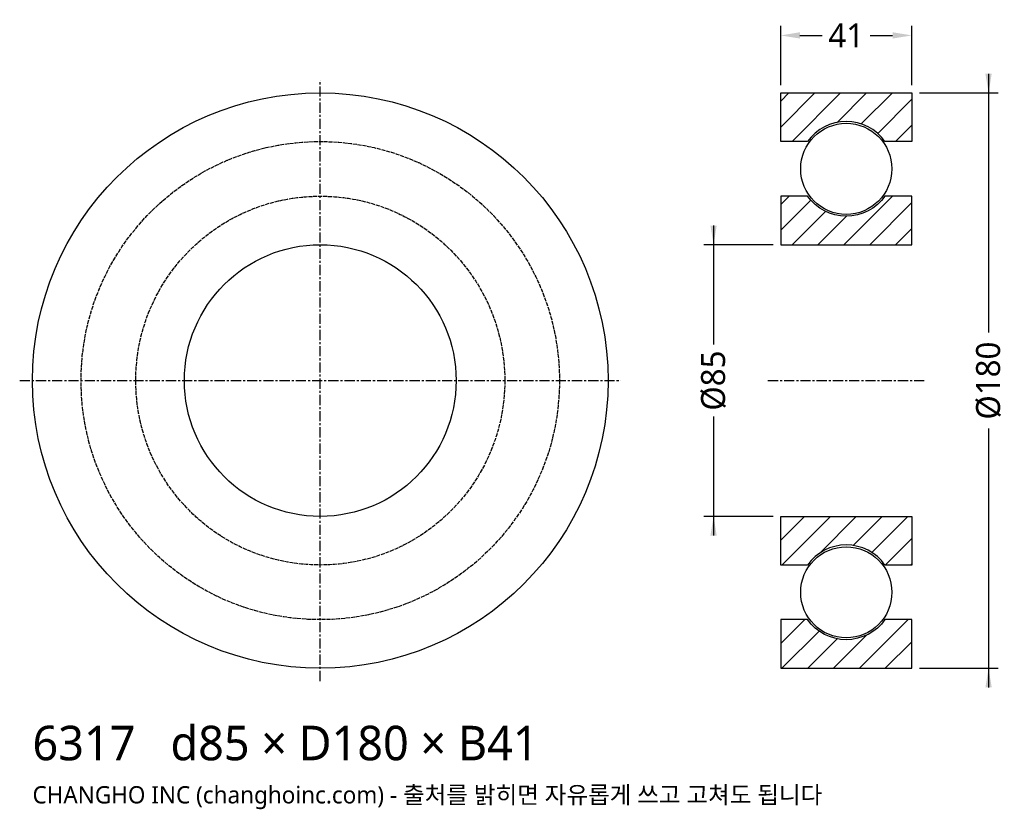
# Model space of a CAD drawing. Header units: millimetres. Extents: x -94 to 214, y -134 to 113.
import ezdxf

# ---------------------------------------------------------------- set-up
doc = ezdxf.new("R2010")
doc.units = ezdxf.units.MM
doc.linetypes.add('CENTER', pattern=[5.08, 3.175, -0.635, 0.635, -0.635])
doc.linetypes.add('DASHED', pattern=[1.524, 1.27, -0.254])
for name, color, linetype in [('문자', 7, 'CONTINUOUS'), ('숨은선', 3, 'DASHED'), ('외형선', 7, 'CONTINUOUS'), ('중심선', 1, 'CENTER'), ('치수', 4, 'CONTINUOUS'), ('해칭', 8, 'CONTINUOUS')]:
    doc.layers.add(name, color=color, linetype=linetype)
doc.styles.add('CH_KOR', font='malgun.ttf')
doc.dimstyles.new('CH_DIM', dxfattribs={"dimtxt": 2.5, "dimasz": 2, "dimexe": 1, "dimexo": 0.8, "dimgap": 0.8, "dimtad": 1, "dimdec": 0, "dimtxsty": 'CH_KOR', "dimcen": 2.5, "dimclrd": 4, "dimclre": 4, "dimclrt": 4, "dimazin": 3, "dimtfac": 1, "dimtmove": 0, "dimatfit": 3})

# ---------------------------------------------------------------- blocks, each defined once
blk = doc.blocks.new('_CLOSEDFILLED')
at = {"color": 0, "linetype": 'BYBLOCK'}
blk.add_solid([(-1, 0.164), (0, 0), (-1, -0.164)], dxfattribs=at)
blk = doc.blocks.new('*D1')
at = {"color": 4}
for p, q in [((209, 96), (209, 15)), ((187.4, 90), (212, 90)), ((209, -15), (209, -96)), ((187.4, -90), (212, -90))]:
    blk.add_line(p, q, dxfattribs=at)
at = {"layer": 'Defpoints'}
for p in [(185, 90), (209, 90), (185, -90)]:
    blk.add_point(p, dxfattribs=at)
at = {"layer": '치수', "color": 4, "xscale": 6, "yscale": 6}
for p, rotation in [((209, 90), 270), ((209, -90), 90)]:
    blk.add_blockref('_CLOSEDFILLED', p, dxfattribs=dict(at, rotation=rotation))
at = {"layer": '치수', "color": 4, "insert": (209, 0), "char_height": 7.5, "attachment_point": 5, "rotation": 90, "style": 'CH_KOR'}
blk.add_mtext('Ø180', dxfattribs=at)
blk = doc.blocks.new('*D2')
at = {"color": 4}
for p, q in [((123, 48.5), (123, 11.25)), ((141.6, 42.5), (120, 42.5)), ((123, -11.25), (123, -48.5)), ((141.6, -42.5), (120, -42.5))]:
    blk.add_line(p, q, dxfattribs=at)
at = {"layer": 'Defpoints'}
for p in [(123, 42.5), (144, 42.5), (144, -42.5)]:
    blk.add_point(p, dxfattribs=at)
at = {"layer": '치수', "color": 4, "xscale": 6, "yscale": 6}
for p, rotation in [((123, 42.5), 270), ((123, -42.5), 90)]:
    blk.add_blockref('_CLOSEDFILLED', p, dxfattribs=dict(at, rotation=rotation))
at = {"layer": '치수', "color": 4, "insert": (123, 0), "char_height": 7.5, "attachment_point": 5, "rotation": 90, "style": 'CH_KOR'}
blk.add_mtext('Ø85', dxfattribs=at)
blk = doc.blocks.new('*D3')
at = {"color": 4}
for p, q in [((144, 92.4), (144, 111)), ((185, 92.4), (185, 111)), ((150, 108), (157, 108)), ((172, 108), (179, 108))]:
    blk.add_line(p, q, dxfattribs=at)
at = {"layer": 'Defpoints'}
for p in [(144, 108), (144, 90), (185, 90)]:
    blk.add_point(p, dxfattribs=at)
at = {"layer": '치수', "color": 4, "xscale": 6, "yscale": 6, "rotation": 180}
blk.add_blockref('_CLOSEDFILLED', (144, 108), dxfattribs=at)
at = {"layer": '치수', "color": 4, "xscale": 6, "yscale": 6}
blk.add_blockref('_CLOSEDFILLED', (185, 108), dxfattribs=at)
at = {"layer": '치수', "color": 4, "insert": (164.5, 108), "char_height": 7.5, "attachment_point": 5, "style": 'CH_KOR'}
blk.add_mtext('41', dxfattribs=at)

msp = doc.modelspace()

# ---------------------------------------------------------------- hatches: boundary and pattern name
at = {"layer": '해칭'}
h = msp.add_hatch(dxfattribs=at)
h.set_pattern_fill('ANSI31', scale=1.8)
h.paths.add_polyline_path([(144, 90), (185, 90), (185, 74.8), (176.6, 74.8, 0.51797), (152.4, 74.8), (144, 74.8)])
h = msp.add_hatch(dxfattribs=at)
h.set_pattern_fill('ANSI31', scale=1.8)
h.paths.add_polyline_path([(144, 42.5), (185, 42.5), (185, 57.7), (176.6, 57.7, -0.51797), (152.4, 57.7), (144, 57.7)])
h = msp.add_hatch(dxfattribs=at)
h.set_pattern_fill('ANSI31', scale=1.8)
h.paths.add_polyline_path([(144, -42.5), (185, -42.5), (185, -57.7), (176.6, -57.7, 0.51797), (152.4, -57.7), (144, -57.7)])
h = msp.add_hatch(dxfattribs=at)
h.set_pattern_fill('ANSI31', scale=1.8)
h.paths.add_polyline_path([(144, -90), (185, -90), (185, -74.8), (176.6, -74.8, -0.51797), (152.4, -74.8), (144, -74.8)])

# ---------------------------------------------------------------- linework, layer by layer
at = {"layer": '숨은선'}
for radius in [74.8, 57.7]:
    msp.add_circle((0, 0), radius, dxfattribs=at)
at = {"layer": '외형선'}
for points in [[(144, 90), (185, 90), (185, 74.8), (176.6, 74.8, 0.51797), (152.4, 74.8), (144, 74.8)], [(144, 42.5), (185, 42.5), (185, 57.7), (176.6, 57.7, -0.51797), (152.4, 57.7), (144, 57.7)], [(144, -42.5), (185, -42.5), (185, -57.7), (176.6, -57.7, 0.51797), (152.4, -57.7), (144, -57.7)], [(144, -90), (185, -90), (185, -74.8), (176.6, -74.8, -0.51797), (152.4, -74.8), (144, -74.8)]]:
    msp.add_lwpolyline(points, format="xyb", close=True, dxfattribs=at)
for centre, radius in [((0, 0), 90), ((164.5, 66.25), 14.25), ((0, 0), 42.5), ((164.5, -66.25), 14.25)]:
    msp.add_circle(centre, radius, dxfattribs=at)
at = {"layer": '중심선'}
for p, q in [((0, -94), (0, 94)), ((-94, 0), (94, 0)), ((140, 0), (189, 0))]:
    msp.add_line(p, q, dxfattribs=at)

# ---------------------------------------------------------------- texts
at = {"layer": '문자', "style": 'CH_KOR'}
for s, height, p in [('6317   d85 × D180 × B41', 10.8, (-90, -118.8)), ('CHANGHO INC (changhoinc.com) - 출처를 밝히면 자유롭게 쓰고 고쳐도 됩니다', 5.4, (-90, -132.3))]:
    msp.add_text(s, height=height, dxfattribs=at).set_placement(p)

# ---------------------------------------------------------------- dimensions: what is measured, and where the dimension line sits
at = {"layer": '치수'}
dim = msp.add_linear_dim(base=(144, 108), p1=(144, 90), p2=(185, 90), dimstyle='CH_DIM', override={"dimscale": 3}, dxfattribs=at)
dim.commit()
dim.dimension.update_dxf_attribs({"geometry": '*D3', "text_midpoint": (164.5, 108)})
for base, p1, p2, text, picture, middle in [((209, 90), (185, 90), (185, -90), 'Ø180', '*D1', (209, 0)), ((123, 42.5), (144, 42.5), (144, -42.5), 'Ø85', '*D2', (123, 0))]:
    dim = msp.add_linear_dim(base=base, p1=p1, p2=p2, angle=90, text=text, dimstyle='CH_DIM', override={"dimscale": 3}, dxfattribs=at)
    dim.commit()
    dim.dimension.update_dxf_attribs({"geometry": picture, "text_midpoint": middle})

doc.saveas('drawing.dxf')
